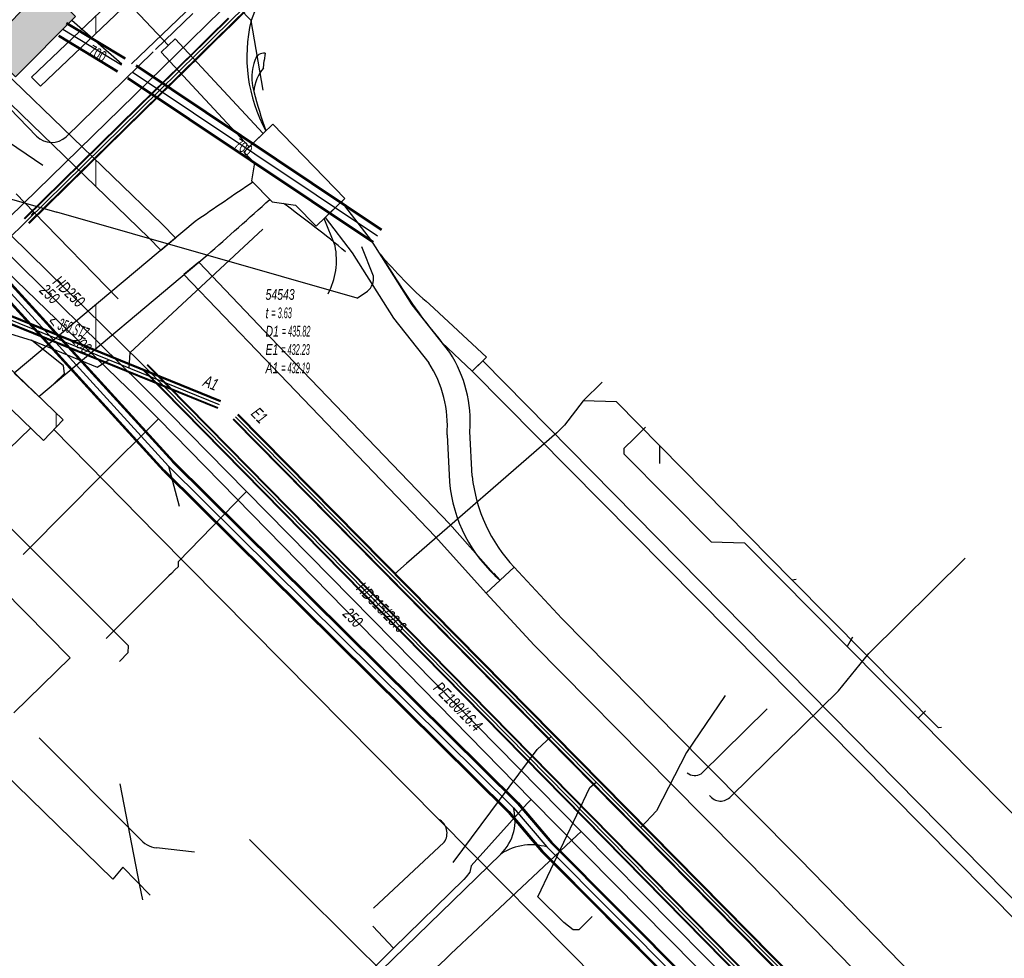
# Model space of a CAD drawing. Header units: metres. Extents: x 2695563 to 2696938, y 1260544 to 1262032.
# Tile 46 of 256: x 2695857 to 2695903, y 1261090 to 1261135. Entities that reach past the tile are written whole.
import ezdxf

# ---------------------------------------------------------------- set-up
doc = ezdxf.new("R2010")
doc.units = ezdxf.units.M
doc.linetypes.add('AUSGEZOGEN', pattern=[0])
for name, color, linetype in [('AW_LK_ Haltung Text', 7, 'AUSGEZOGEN'), ('AW_LK_Ein-Auslauftext', 24, 'AUSGEZOGEN'), ('AW_LK_Haltung', 24, 'AUSGEZOGEN'), ('AW_LK_Normschacht Text', 24, 'AUSGEZOGEN'), ('EW_LK_Bauwerk_FL_Linie_Punkt', 1, 'AUSGEZOGEN'), ('EW_LK_Trasseabs', 1, 'AUSGEZOGEN'), ('EW_LK_Trasserand', 1, 'AUSGEZOGEN'), ('FM_LK_SW_BAUWERK', 94, 'AUSGEZOGEN'), ('FM_LK_SW_TRASSEKANTE', 94, 'AUSGEZOGEN'), ('FM_LK_SW_TRASSEKANTE_TEXT', 94, 'AUSGEZOGEN'), ('GA_LK_Leitung', 32, 'AUSGEZOGEN'), ('GA_LK_Leitung_Text', 32, 'AUSGEZOGEN'), ('TV_LK_LEITUNG', 92, 'AUSGEZOGEN'), ('WA_LK_Leitung', 171, 'AUSGEZOGEN'), ('WA_LK_Leitung_Text', 171, 'AUSGEZOGEN')]:
    doc.layers.add(name, color=color, linetype=linetype)
doc.styles.add('ARIAL', font='arial.ttf')
pattern_1 = [(0, (2703955, 1269100), (4050, 4050), [4050, -4050]), (90, (2703955, 1269100), (-4050, 4050), [4050, -4050])]
pattern_2 = [(0, (2708005, 1273150), (6075, 6075), [6075, -6075]), (90, (2708005, 1273150), (-6075, 6075), [6075, -6075])]

# ---------------------------------------------------------------- blocks, each defined once
blk = doc.blocks.new('COMPLEXOBJECT_1747')
at = {"layer": 'EW_LK_Trasserand', "color": 1, "linetype": 'AUSGEZOGEN', "transparency": 33554687}
blk.add_line((5867.786, 11126.301), (5866.993, 11127.119), dxfattribs=at)
blk.add_lwpolyline([(5864.277, 11125.27), (5855.779, 11118.145), (5856.93, 11117.04), (5864.834, 11123.677)], dxfattribs=at)
for centre, radius, start, end in [((6286.891, 10507.411), 748.566, 124.12053, 124.372016), ((5560.435, 11469.098), 460.407, 311.38778, 311.8793)]:
    blk.add_arc(centre, radius, start, end, dxfattribs=at)
blk = doc.blocks.new('COMPLEXOBJECT_1765')
at = {"layer": 'EW_LK_Trasserand', "color": 1, "linetype": 'AUSGEZOGEN', "transparency": 33554687}
for p, q in [((5872.97, 11123.734), (5873.737, 11122.522)), ((5877.962, 11118.887), (5875.281, 11121.38))]:
    blk.add_line(p, q, dxfattribs=at)
blk.add_lwpolyline([(5875.871, 11119.585), (5877.297, 11118.231), (5877.962, 11118.887)], dxfattribs=at)
for centre, radius, start, end in [((5889.103, 11137.261), 21.054, 219.9787, 228.9651), ((5896.594, 11136.886), 26.996, 212.1464, 219.8573)]:
    blk.add_arc(centre, radius, start, end, dxfattribs=at)
blk = doc.blocks.new('COMPLEXOBJECT_1863')
at = {"layer": 'EW_LK_Trasserand', "color": 1, "linetype": 'AUSGEZOGEN', "transparency": 33554687}
for p, q in [((5876.111, 11115.24), (5876.221, 11113.032)), ((5877.289, 11113.298), (5877.185, 11115.401)), ((5878.611, 11108.409), (5879.272, 11109.02))]:
    blk.add_line(p, q, dxfattribs=at)
blk.add_lwpolyline([(5876.242, 11119.114), (5874.481, 11121.344), (5872.568, 11124.37), (5871.155, 11126.205), (5870.38, 11125.453), (5871.655, 11123.792), (5873.599, 11120.72), (5875.252, 11118.626)], dxfattribs=at)
for centre, radius, start, end in [((5871.189, 11115.854), 6.013, 355.6751, 32.8254), ((5870.636, 11115.653), 5.491, 355.6862, 32.7841), ((5883.112, 11113.665), 6.92, 185.2507, 229.4255), ((5884.707, 11114.138), 7.465, 186.4587, 223.28)]:
    blk.add_arc(centre, radius, start, end, dxfattribs=at)
blk = doc.blocks.new('COMPLEXOBJECT_2218')
at = {"layer": 'EW_LK_Trasseabs', "color": 1, "linetype": 'AUSGEZOGEN', "transparency": 33554687}
blk.add_lwpolyline([(5848.126, 11138.241), (5851.531, 11134.745), (5852.181, 11134.065), (5856.816, 11129.271)], dxfattribs=at)
blk.add_arc((5847.367, 11137.527), 1.042, 43.2315, 133.8289, dxfattribs=at)
blk = doc.blocks.new('COMPLEXOBJECT_2219')
at = {"layer": 'EW_LK_Trasseabs', "color": 1, "linetype": 'AUSGEZOGEN', "transparency": 33554687}
blk.add_line((5870.85, 11124.121), (5870.336, 11125.41), dxfattribs=at)
blk.add_arc((5867.534, 11123.449), 3.383, 332.1637, 11.4622, dxfattribs=at)
blk = doc.blocks.new('COMPLEXOBJECT_2220')
at = {"layer": 'EW_LK_Trasseabs', "color": 1, "linetype": 'AUSGEZOGEN', "transparency": 33554687}
blk.add_line((5871.894, 11121.657), (5872.369, 11121.994), dxfattribs=at)
blk.add_arc((5871.896, 11122.599), 0.768, 308.0137, 7.828, dxfattribs=at)
blk = doc.blocks.new('COMPLEXOBJECT_2509')
at = {"layer": 'EW_LK_Trasseabs', "color": 1, "linetype": 'AUSGEZOGEN', "transparency": 33554687}
for p, q in [((5861.658, 11096.279), (5856.952, 11101)), ((5864.239, 11095.628), (5862.456, 11095.836))]:
    blk.add_line(p, q, dxfattribs=at)
blk.add_arc((5862.631, 11097.091), 1.267, 219.8532, 262.0742, dxfattribs=at)
blk = doc.blocks.new('COMPLEXOBJECT_2667')
at = {"layer": 'EW_LK_Trasseabs', "color": 1, "linetype": 'AUSGEZOGEN', "transparency": 33554687}
for centre, radius, start, end in [((5869.37, 11132.034), 2.429, 159.7678, 195.7212), ((5867.5, 11132.743), 0.429, 80.7272, 162.2869)]:
    blk.add_arc(centre, radius, start, end, dxfattribs=at)
blk = doc.blocks.new('COMPLEXOBJECT_2668')
at = {"layer": 'EW_LK_Trasseabs', "color": 1, "linetype": 'AUSGEZOGEN', "transparency": 33554687}
blk.add_line((5867.485, 11132.475), (5867.518, 11132.822), dxfattribs=at)
blk.add_arc((5868.962, 11131.223), 1.936, 139.7183, 175.4795, dxfattribs=at)
blk = doc.blocks.new('COMPLEXOBJECT_2671')
at = {"layer": 'EW_LK_Trasseabs', "color": 1, "linetype": 'AUSGEZOGEN', "transparency": 33554687}
blk.add_line((5872.653, 11092.999), (5875.979, 11096.103), dxfattribs=at)
blk.add_arc((5875.373, 11096.528), 0.74, 324.9735, 61.0782, dxfattribs=at)
blk = doc.blocks.new('COMPLEXOBJECT_2810')
at = {"layer": 'FM_LK_SW_TRASSEKANTE', "color": 94, "linetype": 'AUSGEZOGEN', "transparency": 33554687}
for centre, radius, start, end in [((5877.118, 11097.134), 2.194, 346.2097, 15.5436), ((5877.106, 11097.131), 2.205, 314.113, 346.3508)]:
    blk.add_arc(centre, radius, start, end, dxfattribs=at)
blk = doc.blocks.new('COMPLEXOBJECT_2811')
at = {"layer": 'FM_LK_SW_TRASSEKANTE', "color": 94, "linetype": 'AUSGEZOGEN', "transparency": 33554687}
for centre, start, end in [((5880.08, 11093.356), 97.0938, 123.2845), ((5880.083, 11093.357), 74.1626, 97.1744)]:
    blk.add_arc(centre, 2.622, start, end, dxfattribs=at)

msp = doc.modelspace()

# ---------------------------------------------------------------- hatches: boundary and pattern name
at = {"layer": 'EW_LK_Bauwerk_FL_Linie_Punkt', "lineweight": 18, "transparency": 33554687}
h = msp.add_hatch(dxfattribs=at)
h.set_pattern_fill('MUSTER', color=1, scale=4050, style=0, pattern_type=2)
h.set_pattern_definition(pattern_1)
h.paths.add_polyline_path([(2695868.891, 1261129.65), (2695867.541, 1261128.339), (2695868.028, 1261127.837), (2695867.901, 1261126.993), (2695868.861, 1261126.004), (2695869.965, 1261125.842), (2695870.926, 1261124.852), (2695872.277, 1261126.162)], flags=0)
h = msp.add_hatch(dxfattribs=at)
h.set_pattern_fill('MUSTER', color=1, scale=4050, style=0, pattern_type=2)
h.set_pattern_definition(pattern_1)
h.paths.add_polyline_path([(2695855.518, 1261119.137), (2695854.597, 1261118.178), (2695858.126, 1261114.791), (2695859.046, 1261115.75)], flags=0)
at = {"layer": 'EW_LK_Trasserand', "lineweight": 18, "transparency": 33554687}
h = msp.add_hatch(dxfattribs=at)
h.set_pattern_fill('MUSTER', color=1, scale=6075, style=0, pattern_type=2)
h.set_pattern_definition(pattern_2)
h.paths.add_polyline_path([(2695857.975, 1261131.426), (2695906.206, 1261177.304), (2695905.786, 1261177.765), (2695857.561, 1261131.861)], flags=0)
h = msp.add_hatch(dxfattribs=at)
h.set_pattern_fill('MUSTER', color=1, scale=6075, style=0, pattern_type=2)
h.set_pattern_definition(pattern_2)
h.paths.add_polyline_path([(2695864.308, 1261133.654), (2695863.646, 1261133.038), (2695867.792, 1261128.582), (2695868.441, 1261129.213)], flags=0)
h = msp.add_hatch(dxfattribs=at)
h.set_pattern_fill('MUSTER', color=1, scale=6075, style=0, pattern_type=2)
h.set_pattern_definition(pattern_2)
h.paths.add_polyline_path([(2695855.442, 1261133.06), (2695854.794, 1261132.464), (2695856.054, 1261131.081), (2695863.065, 1261124.307), (2695863.626, 1261123.721), (2695864.318, 1261124.301), (2695863.703, 1261124.943), (2695856.698, 1261131.711)], flags=0)
h = msp.add_hatch(dxfattribs=at)
h.set_pattern_fill('MUSTER', color=1, scale=6075, style=0, pattern_type=2)
h.set_pattern_definition(pattern_2)
h.paths.add_polyline_path([(2695867.963, 1261126.929), (2695867.875, 1261126.87), (2695867.788, 1261126.81), (2695867.7, 1261126.751), (2695867.612, 1261126.691), (2695867.524, 1261126.632), (2695867.437, 1261126.572), (2695867.349, 1261126.513), (2695867.261, 1261126.453), (2695867.174, 1261126.393), (2695867.086, 1261126.334), (2695866.998, 1261126.274), (2695866.911, 1261126.215), (2695866.823, 1261126.155), (2695866.735, 1261126.095), (2695866.648, 1261126.036), (2695866.56, 1261125.976), (2695866.473, 1261125.917), (2695866.385, 1261125.857), (2695866.297, 1261125.797), (2695866.21, 1261125.737), (2695866.122, 1261125.678), (2695866.035, 1261125.618), (2695865.947, 1261125.558), (2695865.86, 1261125.499), (2695865.772, 1261125.439), (2695865.685, 1261125.379), (2695865.597, 1261125.319), (2695865.509, 1261125.259), (2695865.422, 1261125.2), (2695865.334, 1261125.14), (2695865.247, 1261125.08), (2695856.749, 1261117.955), (2695857.9, 1261116.85), (2695865.804, 1261123.487), (2695865.9, 1261123.571), (2695865.995, 1261123.656), (2695866.091, 1261123.74), (2695866.186, 1261123.824), (2695866.282, 1261123.909), (2695866.377, 1261123.993), (2695866.473, 1261124.077), (2695866.568, 1261124.162), (2695866.663, 1261124.246), (2695866.759, 1261124.331), (2695866.854, 1261124.415), (2695866.949, 1261124.5), (2695867.045, 1261124.584), (2695867.14, 1261124.669), (2695867.235, 1261124.754), (2695867.33, 1261124.838), (2695867.426, 1261124.923), (2695867.521, 1261125.008), (2695867.616, 1261125.092), (2695867.711, 1261125.177), (2695867.806, 1261125.262), (2695867.901, 1261125.347), (2695867.996, 1261125.431), (2695868.091, 1261125.516), (2695868.186, 1261125.601), (2695868.281, 1261125.686), (2695868.376, 1261125.771), (2695868.471, 1261125.856), (2695868.566, 1261125.941), (2695868.661, 1261126.026), (2695868.756, 1261126.111)], flags=0)
h = msp.add_hatch(dxfattribs=at)
h.set_pattern_fill('MUSTER', color=1, scale=6075, style=0, pattern_type=2)
h.set_pattern_definition(pattern_2)
h.paths.add_polyline_path([(2695880.242, 1261108.83), (2695880.137, 1261108.944), (2695880.035, 1261109.06), (2695879.934, 1261109.178), (2695879.837, 1261109.298), (2695879.742, 1261109.42), (2695879.649, 1261109.544), (2695879.559, 1261109.67), (2695879.472, 1261109.797), (2695879.387, 1261109.927), (2695879.305, 1261110.058), (2695879.226, 1261110.191), (2695879.149, 1261110.326), (2695879.076, 1261110.462), (2695879.005, 1261110.599), (2695878.937, 1261110.738), (2695878.872, 1261110.879), (2695878.81, 1261111.02), (2695878.75, 1261111.163), (2695878.694, 1261111.308), (2695878.641, 1261111.453), (2695878.591, 1261111.599), (2695878.543, 1261111.747), (2695878.499, 1261111.895), (2695878.458, 1261112.044), (2695878.42, 1261112.194), (2695878.386, 1261112.345), (2695878.354, 1261112.497), (2695878.326, 1261112.649), (2695878.3, 1261112.801), (2695878.278, 1261112.954), (2695878.259, 1261113.108), (2695878.155, 1261115.211), (2695878.163, 1261115.337), (2695878.169, 1261115.462), (2695878.172, 1261115.588), (2695878.172, 1261115.714), (2695878.17, 1261115.839), (2695878.165, 1261115.965), (2695878.157, 1261116.091), (2695878.147, 1261116.216), (2695878.134, 1261116.341), (2695878.118, 1261116.466), (2695878.1, 1261116.59), (2695878.08, 1261116.714), (2695878.056, 1261116.838), (2695878.031, 1261116.961), (2695878.002, 1261117.084), (2695877.971, 1261117.205), (2695877.938, 1261117.327), (2695877.902, 1261117.447), (2695877.863, 1261117.567), (2695877.822, 1261117.686), (2695877.779, 1261117.804), (2695877.733, 1261117.921), (2695877.684, 1261118.037), (2695877.633, 1261118.152), (2695877.58, 1261118.266), (2695877.525, 1261118.379), (2695877.467, 1261118.49), (2695877.406, 1261118.601), (2695877.344, 1261118.71), (2695877.279, 1261118.818), (2695877.212, 1261118.924), (2695875.451, 1261121.154), (2695873.538, 1261124.18), (2695872.125, 1261126.015), (2695871.35, 1261125.263), (2695872.625, 1261123.602), (2695874.569, 1261120.53), (2695876.222, 1261118.436), (2695876.283, 1261118.339), (2695876.342, 1261118.241), (2695876.399, 1261118.141), (2695876.454, 1261118.04), (2695876.507, 1261117.939), (2695876.557, 1261117.836), (2695876.606, 1261117.732), (2695876.652, 1261117.627), (2695876.696, 1261117.521), (2695876.738, 1261117.414), (2695876.778, 1261117.307), (2695876.815, 1261117.198), (2695876.85, 1261117.089), (2695876.883, 1261116.979), (2695876.914, 1261116.869), (2695876.942, 1261116.757), (2695876.968, 1261116.646), (2695876.991, 1261116.534), (2695877.012, 1261116.421), (2695877.031, 1261116.308), (2695877.048, 1261116.194), (2695877.062, 1261116.08), (2695877.073, 1261115.966), (2695877.083, 1261115.852), (2695877.09, 1261115.738), (2695877.094, 1261115.623), (2695877.096, 1261115.508), (2695877.096, 1261115.394), (2695877.093, 1261115.279), (2695877.088, 1261115.164), (2695877.081, 1261115.05), (2695877.191, 1261112.842), (2695877.209, 1261112.671), (2695877.231, 1261112.5), (2695877.257, 1261112.33), (2695877.288, 1261112.161), (2695877.323, 1261111.992), (2695877.362, 1261111.825), (2695877.405, 1261111.658), (2695877.452, 1261111.492), (2695877.503, 1261111.328), (2695877.559, 1261111.165), (2695877.618, 1261111.004), (2695877.682, 1261110.844), (2695877.749, 1261110.685), (2695877.821, 1261110.529), (2695877.896, 1261110.374), (2695877.975, 1261110.221), (2695878.058, 1261110.07), (2695878.144, 1261109.921), (2695878.234, 1261109.775), (2695878.328, 1261109.631), (2695878.426, 1261109.489), (2695878.527, 1261109.349), (2695878.631, 1261109.212), (2695878.739, 1261109.078), (2695878.85, 1261108.947), (2695878.964, 1261108.818), (2695879.081, 1261108.692), (2695879.202, 1261108.569), (2695879.325, 1261108.449), (2695879.452, 1261108.333), (2695879.581, 1261108.219)], flags=0)
h = msp.add_hatch(dxfattribs=at)
h.set_pattern_fill('MUSTER', color=1, scale=6075, style=0, pattern_type=2)
h.set_pattern_definition(pattern_2)
h.paths.add_polyline_path([(2695878.932, 1261118.697), (2695876.251, 1261121.19), (2695876.171, 1261121.26), (2695876.091, 1261121.331), (2695876.012, 1261121.402), (2695875.932, 1261121.473), (2695875.854, 1261121.545), (2695875.775, 1261121.617), (2695875.697, 1261121.689), (2695875.62, 1261121.762), (2695875.542, 1261121.836), (2695875.466, 1261121.909), (2695875.389, 1261121.983), (2695875.313, 1261122.058), (2695875.237, 1261122.133), (2695875.162, 1261122.208), (2695875.087, 1261122.284), (2695875.012, 1261122.36), (2695874.938, 1261122.436), (2695874.864, 1261122.513), (2695874.791, 1261122.59), (2695874.717, 1261122.668), (2695874.645, 1261122.745), (2695874.572, 1261122.824), (2695874.501, 1261122.902), (2695874.429, 1261122.981), (2695874.358, 1261123.061), (2695874.287, 1261123.14), (2695874.217, 1261123.22), (2695874.147, 1261123.301), (2695874.078, 1261123.381), (2695874.009, 1261123.463), (2695873.94, 1261123.544), (2695874.707, 1261122.332), (2695874.77, 1261122.233), (2695874.833, 1261122.134), (2695874.896, 1261122.036), (2695874.96, 1261121.937), (2695875.024, 1261121.839), (2695875.089, 1261121.742), (2695875.154, 1261121.644), (2695875.22, 1261121.547), (2695875.286, 1261121.45), (2695875.352, 1261121.354), (2695875.419, 1261121.257), (2695875.486, 1261121.161), (2695875.554, 1261121.066), (2695875.622, 1261120.97), (2695875.69, 1261120.875), (2695875.759, 1261120.78), (2695875.828, 1261120.686), (2695875.898, 1261120.591), (2695875.968, 1261120.498), (2695876.039, 1261120.404), (2695876.11, 1261120.311), (2695876.181, 1261120.218), (2695876.253, 1261120.125), (2695876.325, 1261120.033), (2695876.397, 1261119.941), (2695876.47, 1261119.849), (2695876.544, 1261119.757), (2695876.617, 1261119.666), (2695876.692, 1261119.576), (2695876.766, 1261119.485), (2695876.841, 1261119.395), (2695878.267, 1261118.041)], flags=0)
h = msp.add_hatch(dxfattribs=at)
h.set_pattern_fill('MUSTER', color=1, scale=6075, style=0, pattern_type=2)
h.set_pattern_definition(pattern_2)
h.paths.add_polyline_path([(2695879.276, 1261108.55), (2695879.269, 1261108.544), (2695877.196, 1261110.875), (2695869.148, 1261119.255), (2695865.412, 1261123.158), (2695864.721, 1261122.578), (2695868.498, 1261118.633), (2695876.534, 1261110.263), (2695878.92, 1261107.609), (2695879.581, 1261108.219)], flags=0)
h = msp.add_hatch(dxfattribs=at)
h.set_pattern_fill('MUSTER', color=1, scale=6075, style=0, pattern_type=2)
h.set_pattern_definition(pattern_2)
h.paths.add_polyline_path([(2695878.28, 1261118.027), (2695907.005, 1261089.008), (2695907.431, 1261089.431), (2695878.761, 1261118.529), (2695878.267, 1261118.041)], flags=0)
h = msp.add_hatch(dxfattribs=at)
h.set_pattern_fill('MUSTER', color=1, scale=6075, style=0, pattern_type=2)
h.set_pattern_definition(pattern_2)
h.paths.add_polyline_path([(2695985.218, 1261002.956), (2695985.094, 1261003.071), (2695978.282, 1261009.372), (2695967.946, 1261019.815), (2695963.449, 1261024.358), (2695960.392, 1261027.461), (2695944.602, 1261043.489), (2695937.029, 1261051.077), (2695929.306, 1261058.816), (2695925.215, 1261062.942), (2695917.343, 1261070.882), (2695914.495, 1261073.79), (2695904.951, 1261083.534), (2695893.654, 1261095.108), (2695889.103, 1261099.71), (2695882.471, 1261106.416), (2695880.242, 1261108.83), (2695878.92, 1261107.609), (2695881.169, 1261105.172), (2695887.638, 1261098.631), (2695892.37, 1261093.846), (2695903.663, 1261082.276), (2695913.168, 1261072.572), (2695916.061, 1261069.618), (2695923.708, 1261061.905), (2695928.03, 1261057.546), (2695935.572, 1261049.989), (2695943.324, 1261042.221), (2695959.072, 1261026.237), (2695962.169, 1261023.094), (2695966.788, 1261018.427), (2695977.03, 1261008.078), (2695983.856, 1261001.765), (2695983.894, 1261001.729)], flags=0)
at = {"layer": 'FM_LK_SW_BAUWERK', "transparency": 33554687}
msp.add_hatch(color=7, dxfattribs=at).paths.add_polyline_path([(2695855.388, 1261133.272), (2695856.811, 1261131.867), (2695859.621, 1261134.713), (2695858.198, 1261136.119)])

# ---------------------------------------------------------------- linework, layer by layer
at = {"layer": 'AW_LK_Haltung', "color": 24, "linetype": 'AUSGEZOGEN', "transparency": 33554687}
for p, q in [((2695848.561, 1261122.192), (2695857.544, 1261119.501)), ((2695884.365, 1261117.519), (2695883.481, 1261116.647)), ((2695883.481, 1261116.647), (2695882.599, 1261115.502)), ((2695886.411, 1261115.413), (2695885.887, 1261114.901)), ((2695887.079, 1261113.7), (2695887.079, 1261114.515)), ((2695893.491, 1261108.253), (2695893.303, 1261108.226)), ((2695896.136, 1261105.544), (2695895.885, 1261105.113)), ((2695899.568, 1261102.085), (2695899.219, 1261101.747)), ((2695862.646, 1261093.88), (2695861.724, 1261098.661)), ((2695862.784, 1261093.201), (2695862.646, 1261093.88))]:
    msp.add_line(p, q, dxfattribs=at)
at = {"layer": 'AW_LK_Haltung', "color": 255, "transparency": 33554687}
for p, q in [((2695866.385, 1261116.466), (2695856.482, 1261120.488)), ((2695922.889, 1261059.425), (2695867.146, 1261115.897))]:
    msp.add_line(p, q, dxfattribs=at)
at = {"layer": 'AW_LK_Haltung', "linetype": 'AUSGEZOGEN', "transparency": 33554687}
for p, q in [((2695866.442, 1261116.607), (2695856.539, 1261120.629)), ((2695866.451, 1261116.628), (2695856.548, 1261120.65)), ((2695866.46, 1261116.65), (2695856.557, 1261120.672)), ((2695866.31, 1261116.282), (2695856.407, 1261120.304)), ((2695866.319, 1261116.304), (2695856.416, 1261120.326)), ((2695866.328, 1261116.325), (2695856.425, 1261120.347)), ((2695922.768, 1261059.306), (2695867.025, 1261115.778)), ((2695922.782, 1261059.32), (2695867.039, 1261115.792)), ((2695922.796, 1261059.334), (2695867.053, 1261115.806)), ((2695922.982, 1261059.516), (2695867.239, 1261115.988)), ((2695922.996, 1261059.53), (2695867.253, 1261116.002)), ((2695923.01, 1261059.544), (2695867.267, 1261116.016))]:
    msp.add_line(p, q, dxfattribs=at)
at = {"layer": 'AW_LK_Haltung', "color": 24, "linetype": 'AUSGEZOGEN', "transparency": 33554687}
for points in [[(2695868.432, 1261124.707), (2695862.173, 1261118.903), (2695862.123, 1261118.197)], [(2695858.627, 1261117.459), (2695859.103, 1261117.941), (2695859.058, 1261118.291), (2695857.552, 1261119.501)], [(2695857.552, 1261119.501), (2695860.637, 1261118.237), (2695861.197, 1261118.573)], [(2695900.322, 1261101.294), (2695900.174, 1261101.283), (2695893.303, 1261108.226), (2695887.091, 1261114.515), (2695885.042, 1261116.601), (2695883.481, 1261116.647)], [(2695882.599, 1261115.502), (2695882.247, 1261115.15), (2695875.185, 1261109.013), (2695874.634, 1261108.525)], [(2695885.887, 1261114.901), (2695885.388, 1261114.406), (2695885.397, 1261114.16), (2695889.498, 1261110.028), (2695891.058, 1261109.985), (2695895.882, 1261105.109), (2695899.219, 1261101.747), (2695905.909, 1261094.97)], [(2695861.687, 1261104.406), (2695862.099, 1261104.818), (2695862.108, 1261105.141), (2695854.823, 1261112.413), (2695854.62, 1261112.427), (2695854.417, 1261112.234)], [(2695890.153, 1261102.8), (2695888.329, 1261100.127), (2695886.929, 1261097.385), (2695886.196, 1261096.598)], [(2695877.364, 1261094.955), (2695881.314, 1261100.261), (2695881.978, 1261100.871)], [(2695881.347, 1261093.342), (2695883.794, 1261098.481), (2695884.087, 1261098.735)], [(2695883.907, 1261092.426), (2695883.27, 1261091.793), (2695883.011, 1261091.793), (2695882.574, 1261092.138), (2695881.355, 1261093.342)]]:
    msp.add_lwpolyline(points, dxfattribs=at)
at = {"layer": 'EW_LK_Bauwerk_FL_Linie_Punkt', "color": 1, "linetype": 'AUSGEZOGEN', "transparency": 33554687}
msp.add_line((2695845.142, 1261129.4), (2695858.744, 1261125.508), dxfattribs=at)
for points in [[(2695868.891, 1261129.65), (2695867.541, 1261128.339), (2695868.028, 1261127.837), (2695867.901, 1261126.993), (2695868.861, 1261126.004), (2695869.965, 1261125.842), (2695870.926, 1261124.852), (2695872.277, 1261126.162), (2695868.891, 1261129.65)], [(2695855.518, 1261119.137), (2695854.597, 1261118.178), (2695858.126, 1261114.791), (2695859.046, 1261115.75), (2695855.518, 1261119.137)]]:
    msp.add_lwpolyline(points, close=True, dxfattribs=at)
at = {"layer": 'EW_LK_Trasseabs', "color": 1, "linetype": 'AUSGEZOGEN', "transparency": 33554687}
for p, q in [((2695863.985, 1261133.353), (2695860.8, 1261136.743)), ((2695863.376, 1261133.154), (2695865.139, 1261134.847)), ((2695868.437, 1261131.239), (2695867.876, 1261134.514)), ((2695859.192, 1261129.057), (2695863.267, 1261133.047)), ((2695868.539, 1261132.977), (2695868.488, 1261132.632)), ((2695858.09, 1261127.7), (2695856.085, 1261129.062)), ((2695857.664, 1261125.508), (2695856.829, 1261126.377)), ((2695857.555, 1261125.362), (2695857.664, 1261125.508)), ((2695861.626, 1261121.442), (2695857.664, 1261125.508)), ((2695872.864, 1261121.467), (2695858.744, 1261125.508)), ((2695873.627, 1261122.514), (2695873.081, 1261123.891)), ((2695854.306, 1261112.284), (2695857.519, 1261115.373)), ((2695896.899, 1261104.773), (2695901.436, 1261109.252)), ((2695895.475, 1261103.031), (2695896.899, 1261104.773)), ((2695890.417, 1261098.066), (2695895.475, 1261103.031)), ((2695889.028, 1261099.13), (2695892.131, 1261102.186)), ((2695884.873, 1261088.727), (2695876.701, 1261096.985))]:
    msp.add_line(p, q, dxfattribs=at)
for points in [[(2695867.876, 1261134.514), (2695858.783, 1261143.886), (2695851.396, 1261151.468)], [(2695876.701, 1261096.985), (2695863.447, 1261110.367), (2695858.613, 1261115.299)], [(2695856.731, 1261101.994), (2695859.37, 1261104.579), (2695853.021, 1261111.013)]]:
    msp.add_lwpolyline(points, dxfattribs=at)
for centre, radius, start, end in [((2695891.061, 1261126.041), 24.685, 143.8055, 159.9249), ((2695874.875, 1261132.82), 7.201, 166.3933, 208.9047), ((2695888.142, 1261136.379), 20.798, 194.4593, 199.7854), ((2695858.502, 1261129.819), 1.028, 225.869, 312.1751), ((2695838.316, 1261083.003), 52.992, 50.0872, 54.095), ((2695888.728, 1261099.603), 0.56, 229.8002, 302.4223), ((2695889.935, 1261098.485), 0.639, 215.5046, 319.0101)]:
    msp.add_arc(centre, radius, start, end, dxfattribs=at)
at = {"layer": 'EW_LK_Trasserand', "color": 1, "linetype": 'AUSGEZOGEN', "transparency": 33554687}
for points in [[(2695857.975, 1261131.426), (2695906.206, 1261177.304), (2695905.786, 1261177.765), (2695857.561, 1261131.861), (2695857.975, 1261131.426)], [(2695864.308, 1261133.654), (2695863.646, 1261133.038), (2695867.792, 1261128.582), (2695868.441, 1261129.213), (2695864.308, 1261133.654)], [(2695855.442, 1261133.06), (2695854.794, 1261132.464), (2695856.054, 1261131.081), (2695863.065, 1261124.307), (2695863.626, 1261123.721), (2695864.318, 1261124.301), (2695863.703, 1261124.943), (2695856.698, 1261131.711), (2695855.442, 1261133.06)], [(2695879.276, 1261108.55), (2695879.269, 1261108.544), (2695877.196, 1261110.875), (2695869.148, 1261119.255), (2695865.412, 1261123.158), (2695864.721, 1261122.578), (2695868.498, 1261118.633), (2695876.534, 1261110.263), (2695878.92, 1261107.609), (2695879.581, 1261108.219), (2695879.276, 1261108.55)], [(2695878.28, 1261118.027), (2695907.005, 1261089.008), (2695907.431, 1261089.431), (2695878.761, 1261118.529), (2695878.267, 1261118.041), (2695878.28, 1261118.027)]]:
    msp.add_lwpolyline(points, close=True, dxfattribs=at)
msp.add_lwpolyline([(2695904.951, 1261083.534), (2695893.654, 1261095.108), (2695889.103, 1261099.71), (2695882.471, 1261106.416), (2695880.242, 1261108.83), (2695878.92, 1261107.609), (2695881.169, 1261105.172), (2695887.638, 1261098.631), (2695892.37, 1261093.846), (2695903.663, 1261082.276)], dxfattribs=at)
at = {"layer": 'FM_LK_SW_BAUWERK', "color": 94, "transparency": 33554687}
msp.add_lwpolyline([(2695855.388, 1261133.272), (2695856.811, 1261131.867), (2695859.621, 1261134.713), (2695858.198, 1261136.119), (2695855.388, 1261133.272)], close=True, dxfattribs=at)
at = {"layer": 'FM_LK_SW_TRASSEKANTE', "color": 94, "linetype": 'AUSGEZOGEN', "transparency": 33554687}
for p, q in [((2695882.16, 1261151.545), (2695862.251, 1261132.488)), ((2695859.446, 1261134.535), (2695861.808, 1261132.478)), ((2695863.993, 1261113.579), (2695864.501, 1261111.697)), ((2695879.611, 1261095.358), (2695873.989, 1261089.877))]:
    msp.add_line(p, q, dxfattribs=at)
at = {"layer": 'FM_LK_SW_TRASSEKANTE', "linetype": 'AUSGEZOGEN', "transparency": 33554687}
for p, q in [((2695859.191, 1261134.383), (2695861.945, 1261132.711)), ((2695859.206, 1261134.407), (2695861.96, 1261132.735)), ((2695859.22, 1261134.431), (2695861.974, 1261132.759)), ((2695858.857, 1261133.833), (2695861.611, 1261132.161)), ((2695858.828, 1261133.785), (2695861.582, 1261132.113)), ((2695858.842, 1261133.809), (2695861.596, 1261132.137)), ((2695862.493, 1261132.428), (2695874.02, 1261124.714)), ((2695862.462, 1261132.382), (2695873.989, 1261124.668)), ((2695862.478, 1261132.405), (2695874.005, 1261124.691)), ((2695862.073, 1261131.8), (2695873.6, 1261124.086)), ((2695862.088, 1261131.823), (2695873.615, 1261124.109)), ((2695862.104, 1261131.846), (2695873.631, 1261124.132)), ((2695864.192, 1261113.761), (2695854.337, 1261124.56)), ((2695864.215, 1261113.781), (2695854.36, 1261124.58)), ((2695864.237, 1261113.801), (2695854.384, 1261124.599)), ((2695863.749, 1261113.357), (2695853.876, 1261124.175)), ((2695863.771, 1261113.377), (2695853.9, 1261124.194)), ((2695863.794, 1261113.397), (2695853.923, 1261124.214)), ((2695864.183, 1261113.771), (2695880.4, 1261097.716)), ((2695864.204, 1261113.792), (2695880.422, 1261097.736)), ((2695864.225, 1261113.814), (2695880.444, 1261097.757)), ((2695863.761, 1261113.344), (2695879.96, 1261097.307)), ((2695863.782, 1261113.366), (2695879.982, 1261097.328)), ((2695863.803, 1261113.387), (2695880.004, 1261097.348)), ((2695880.422, 1261097.736), (2695881.99, 1261095.892)), ((2695880.444, 1261097.757), (2695882.012, 1261095.913)), ((2695879.96, 1261097.307), (2695881.526, 1261095.465)), ((2695879.982, 1261097.328), (2695881.548, 1261095.486)), ((2695880.004, 1261097.348), (2695881.57, 1261095.506)), ((2695880.4, 1261097.716), (2695881.968, 1261095.872)), ((2695881.968, 1261095.872), (2695900.302, 1261077.476)), ((2695881.99, 1261095.892), (2695900.324, 1261077.497)), ((2695882.012, 1261095.913), (2695900.345, 1261077.518)), ((2695881.526, 1261095.465), (2695899.877, 1261077.052)), ((2695881.548, 1261095.486), (2695899.898, 1261077.073)), ((2695881.57, 1261095.506), (2695899.92, 1261077.094))]:
    msp.add_line(p, q, dxfattribs=at)
at = {"layer": 'FM_LK_SW_TRASSEKANTE', "color": 255, "transparency": 33554687}
for p, q in [((2695859.024, 1261134.108), (2695861.778, 1261132.436)), ((2695862.283, 1261132.114), (2695873.81, 1261124.4)), ((2695863.993, 1261113.579), (2695854.13, 1261124.387)), ((2695863.993, 1261113.579), (2695880.202, 1261097.532)), ((2695880.202, 1261097.532), (2695881.769, 1261095.689)), ((2695881.769, 1261095.689), (2695900.111, 1261077.285))]:
    msp.add_line(p, q, dxfattribs=at)
at = {"layer": 'FM_LK_SW_TRASSEKANTE', "color": 94, "linetype": 'AUSGEZOGEN', "transparency": 33554687}
msp.add_lwpolyline([(2695867.797, 1261096.044), (2695869.921, 1261093.926), (2695872.754, 1261091.101), (2695873.989, 1261089.877)], dxfattribs=at)
at = {"layer": 'GA_LK_Leitung', "color": 255, "linetype": 'AUSGEZOGEN', "transparency": 33554687}
for p, q in [((2695866.923, 1261134.515), (2695873.84, 1261141.304)), ((2695866.01, 1261133.619), (2695866.923, 1261134.515)), ((2695865.694, 1261133.309), (2695866.01, 1261133.619)), ((2695862.675, 1261130.345), (2695865.359, 1261132.98)), ((2695865.359, 1261132.98), (2695865.694, 1261133.309)), ((2695857.331, 1261125.1), (2695862.675, 1261130.345)), ((2695862.892, 1261118.234), (2695913.404, 1261066.91))]:
    msp.add_line(p, q, dxfattribs=at)
at = {"layer": 'GA_LK_Leitung', "linetype": 'AUSGEZOGEN', "transparency": 33554687}
for p, q in [((2695867.015, 1261134.421), (2695873.931, 1261141.21)), ((2695867.028, 1261134.408), (2695873.944, 1261141.196)), ((2695867.041, 1261134.395), (2695873.958, 1261141.183)), ((2695865.892, 1261133.739), (2695866.805, 1261134.635)), ((2695865.905, 1261133.726), (2695866.818, 1261134.622)), ((2695865.918, 1261133.713), (2695866.831, 1261134.609)), ((2695866.102, 1261133.525), (2695867.015, 1261134.421)), ((2695866.115, 1261133.512), (2695867.028, 1261134.408)), ((2695866.128, 1261133.499), (2695867.041, 1261134.395)), ((2695865.241, 1261133.1), (2695865.576, 1261133.429)), ((2695865.254, 1261133.087), (2695865.589, 1261133.416)), ((2695865.267, 1261133.074), (2695865.602, 1261133.403)), ((2695865.576, 1261133.429), (2695865.892, 1261133.739)), ((2695865.589, 1261133.416), (2695865.905, 1261133.726)), ((2695865.602, 1261133.403), (2695865.918, 1261133.713)), ((2695865.786, 1261133.215), (2695866.102, 1261133.525)), ((2695865.799, 1261133.202), (2695866.115, 1261133.512)), ((2695865.812, 1261133.189), (2695866.128, 1261133.499)), ((2695862.557, 1261130.465), (2695865.241, 1261133.1)), ((2695862.57, 1261130.452), (2695865.254, 1261133.087)), ((2695862.583, 1261130.439), (2695865.267, 1261133.074)), ((2695862.767, 1261130.251), (2695865.451, 1261132.886)), ((2695865.451, 1261132.886), (2695865.786, 1261133.215)), ((2695865.464, 1261132.873), (2695865.799, 1261133.202)), ((2695865.477, 1261132.86), (2695865.812, 1261133.189)), ((2695862.78, 1261130.238), (2695865.464, 1261132.873)), ((2695862.793, 1261130.225), (2695865.477, 1261132.86)), ((2695857.213, 1261125.22), (2695862.557, 1261130.465)), ((2695857.226, 1261125.207), (2695862.57, 1261130.452)), ((2695857.239, 1261125.194), (2695862.583, 1261130.439)), ((2695857.423, 1261125.006), (2695862.767, 1261130.251)), ((2695857.436, 1261124.993), (2695862.78, 1261130.238)), ((2695857.449, 1261124.98), (2695862.793, 1261130.225)), ((2695862.772, 1261118.116), (2695913.284, 1261066.791)), ((2695862.785, 1261118.129), (2695913.297, 1261066.805)), ((2695862.798, 1261118.142), (2695913.311, 1261066.818)), ((2695862.986, 1261118.326), (2695913.497, 1261067.002)), ((2695862.999, 1261118.339), (2695913.511, 1261067.015)), ((2695863.012, 1261118.352), (2695913.524, 1261067.029))]:
    msp.add_line(p, q, dxfattribs=at)
at = {"layer": 'GA_LK_Leitung', "color": 32, "linetype": 'AUSGEZOGEN', "transparency": 33554687}
for points in [[(2695853.917, 1261127.038), (2695862.707, 1261118.416), (2695862.892, 1261118.234)], [(2695856.11, 1261123.901), (2695856.382, 1261124.168), (2695857.331, 1261125.1)], [(2695856.11, 1261123.901), (2695862.677, 1261117.454), (2695862.869, 1261117.264)], [(2695862.869, 1261117.264), (2695863.164, 1261116.965), (2695867.658, 1261112.391), (2695883.38, 1261096.413), (2695912.516, 1261066.969), (2695919.482, 1261059.862), (2695935.616, 1261043.485), (2695952.834, 1261026.129), (2695966.508, 1261012.274), (2695975.912, 1261002.87), (2695979.168, 1260999.703), (2695982.735, 1260996.409), (2695983.78, 1260995.484)], [(2695867.658, 1261112.391), (2695867.484, 1261112.212), (2695867.115, 1261111.831), (2695864.446, 1261109.084), (2695864.45, 1261108.854), (2695864.297, 1261108.702), (2695864.137, 1261108.544)], [(2695864.137, 1261108.544), (2695864.014, 1261108.421), (2695861.06, 1261105.49)], [(2695883.38, 1261096.413), (2695883.179, 1261096.231), (2695878.527, 1261091.852), (2695877.26, 1261090.66), (2695877.114, 1261090.523)], [(2695877.114, 1261090.523), (2695876.987, 1261090.404), (2695876.801, 1261090.231), (2695875.878, 1261089.369), (2695870.441, 1261083.924), (2695869.625, 1261084.662), (2695869.477, 1261084.796), (2695869.366, 1261084.897), (2695869.228, 1261085.021)]]:
    msp.add_lwpolyline(points, dxfattribs=at)
at = {"layer": 'TV_LK_LEITUNG', "color": 92, "linetype": 'AUSGEZOGEN', "transparency": 33554687}
msp.add_lwpolyline([(2695863.132, 1261093.42), (2695861.842, 1261094.733), (2695861.375, 1261094.171), (2695856.215, 1261099.222)], dxfattribs=at)
at = {"layer": 'WA_LK_Leitung', "color": 7, "linetype": 'AUSGEZOGEN', "transparency": 33554687}
msp.add_line((2695874.56, 1261090.94), (2695873.603, 1261091.965), dxfattribs=at)
for points in [[(2695855.153, 1261123.941), (2695855.384, 1261124.166), (2695856.514, 1261125.269), (2695862.399, 1261131.015), (2695864.991, 1261133.546), (2695865.821, 1261134.357), (2695873.002, 1261141.368)], [(2695855.153, 1261123.941), (2695855.871, 1261123.232), (2695862.068, 1261117.252), (2695862.298, 1261117.03)], [(2695862.298, 1261117.03), (2695863.524, 1261115.807), (2695881.033, 1261097.924), (2695904.286, 1261074.399), (2695914.709, 1261063.865)], [(2695863.524, 1261115.807), (2695863.347, 1261115.631), (2695860.923, 1261113.218), (2695860.703, 1261112.999)], [(2695860.703, 1261112.999), (2695860.593, 1261112.888), (2695859.388, 1261111.674), (2695857.16, 1261109.43)], [(2695881.033, 1261097.924), (2695880.852, 1261097.723), (2695878.217, 1261094.799), (2695878.147, 1261094.508), (2695877.975, 1261094.287)], [(2695877.975, 1261094.287), (2695877.879, 1261094.163), (2695874.56, 1261090.94), (2695869.09, 1261085.44), (2695868.087, 1261084.408)]]:
    msp.add_lwpolyline(points, dxfattribs=at)

# ---------------------------------------------------------------- block references
at = {"layer": 'EW_LK_Trasseabs', "color": 1, "linetype": 'AUSGEZOGEN', "lineweight": -3, "transparency": 33554687}
for name in ['COMPLEXOBJECT_2218', 'COMPLEXOBJECT_2667', 'COMPLEXOBJECT_2668', 'COMPLEXOBJECT_2219', 'COMPLEXOBJECT_2220', 'COMPLEXOBJECT_2509', 'COMPLEXOBJECT_2671']:
    msp.add_blockref(name, (2690000.97, 1249999.81), dxfattribs=at)
at = {"layer": 'EW_LK_Trasserand', "color": 1, "linetype": 'AUSGEZOGEN', "lineweight": -3, "transparency": 33554687}
for name in ['COMPLEXOBJECT_1747', 'COMPLEXOBJECT_1863', 'COMPLEXOBJECT_1765']:
    msp.add_blockref(name, (2690000.97, 1249999.81), dxfattribs=at)
at = {"layer": 'FM_LK_SW_TRASSEKANTE', "color": 94, "linetype": 'AUSGEZOGEN', "lineweight": -3, "transparency": 33554687}
for name in ['COMPLEXOBJECT_2810', 'COMPLEXOBJECT_2811']:
    msp.add_blockref(name, (2690000.97, 1249999.81), dxfattribs=at)

# ---------------------------------------------------------------- texts
at = {"layer": 'AW_LK_ Haltung Text', "color": 24, "transparency": 33554687, "insert": (2695859.302, 1261120.113), "char_height": 0.55705, "width": 2.75543, "attachment_point": 5, "rotation": 340.0281, "style": 'ARIAL'}
msp.add_mtext('\\A1;{\\fArial|i1|b0;\\H0.557054;\\W0.700000;\\C24;< \\W0.490000;350 STZ}\\P', dxfattribs=at)
at = {"layer": 'AW_LK_Ein-Auslauftext', "color": 24, "transparency": 33554687, "char_height": 0.55705, "width": 0.85544, "attachment_point": 7, "style": 'ARIAL'}
for s, insert, rotation in [('\\A1;{\\fArial|i1|b0;\\H0.557054;\\W0.700000;\\C24;A1}\\P', (2695865.574, 1261117.361), 337.896), ('\\A1;{\\fArial|i1|b0;\\H0.557054;\\W0.700000;\\C24;E1}\\P', (2695867.833, 1261116.009), 314.6274)]:
    msp.add_mtext(s, dxfattribs=dict(at, insert=insert, rotation=rotation))
at = {"layer": 'AW_LK_Normschacht Text', "color": 24, "transparency": 33554687, "insert": (2695868.555, 1261121.901), "char_height": 0.50641, "width": 2.83992, "attachment_point": 1, "line_spacing_factor": 1.024096, "style": 'ARIAL'}
msp.add_mtext('\\A1;{\\fArial|i1|b0;\\H0.506413;\\W0.694955;\\C24;54543}\\P{\\fArial|i1|b0;\\H0.505000;\\W0.694955;\\C24;t \\W0.486468;= 3.63}\\P{\\fArial|i1|b0;\\H0.505000;\\W0.694955;\\C24;D1 \\W0.486468;= 435.82}\\P{\\fArial|i1|b0;\\H0.505000;\\W0.694955;\\C24;E1 \\W0.486468;= 432.23}\\P{\\fArial|i1|b0;\\H0.505000;\\W0.694955;\\C24;A1 \\W0.486468;= 432.19}\\P', dxfattribs=at)
at = {"layer": 'FM_LK_SW_TRASSEKANTE_TEXT', "color": 94, "transparency": 33554687, "char_height": 0.50638, "width": 1.28184, "attachment_point": 5, "style": 'ARIAL'}
for insert, rotation in [((2695860.602, 1261133.004), 331.3044), ((2695867.455, 1261128.603), 326.1447)]:
    msp.add_mtext('\\W0.70; 700 ', dxfattribs=dict(at, insert=insert, rotation=rotation))
at = {"layer": 'GA_LK_Leitung_Text', "color": 32, "transparency": 33554687, "char_height": 0.55825, "attachment_point": 5, "style": 'ARIAL'}
for s, insert, width, rotation in [('\\A1;{\\fArial|i1|b0;\\H0.558250;\\W0.700000;\\C32;HD250}\\P', (2695859.315, 1261121.785), 1.90938, 315.8226), ('\\A1;{\\fArial|i1|b0;\\H0.558250;\\W0.700000;\\C32;250}\\P', (2695858.412, 1261121.669), 1.11429, 315.9864), ('\\A1;{\\fArial|i1|b0;\\H0.558250;\\W0.700000;\\C32;HD315/28.6}\\P', (2695873.995, 1261106.945), 3.12516, 314.5428), ('\\A1;{\\fArial|i1|b0;\\H0.558250;\\W0.700000;\\C32;PE180/16.4}\\P', (2695877.597, 1261102.282), 3.05768, 314.5374)]:
    msp.add_mtext(s, dxfattribs=dict(at, insert=insert, width=width, rotation=rotation))
at = {"layer": 'WA_LK_Leitung_Text', "color": 7, "transparency": 33554687, "char_height": 0.55426, "width": 1.10633, "attachment_point": 5, "style": 'ARIAL'}
for s, insert, rotation in [('\\A1;{\\fArial|i1|b0;\\H0.554263;\\W0.700000;\\C7;200}\\P', (2695859.916, 1261119.321), 315.369), ('\\A1;{\\fArial|i1|b0;\\H0.554263;\\W0.700000;\\C7;250}\\P', (2695872.663, 1261106.465), 314.3943)]:
    msp.add_mtext(s, dxfattribs=dict(at, insert=insert, rotation=rotation))

doc.saveas('drawing.dxf')
